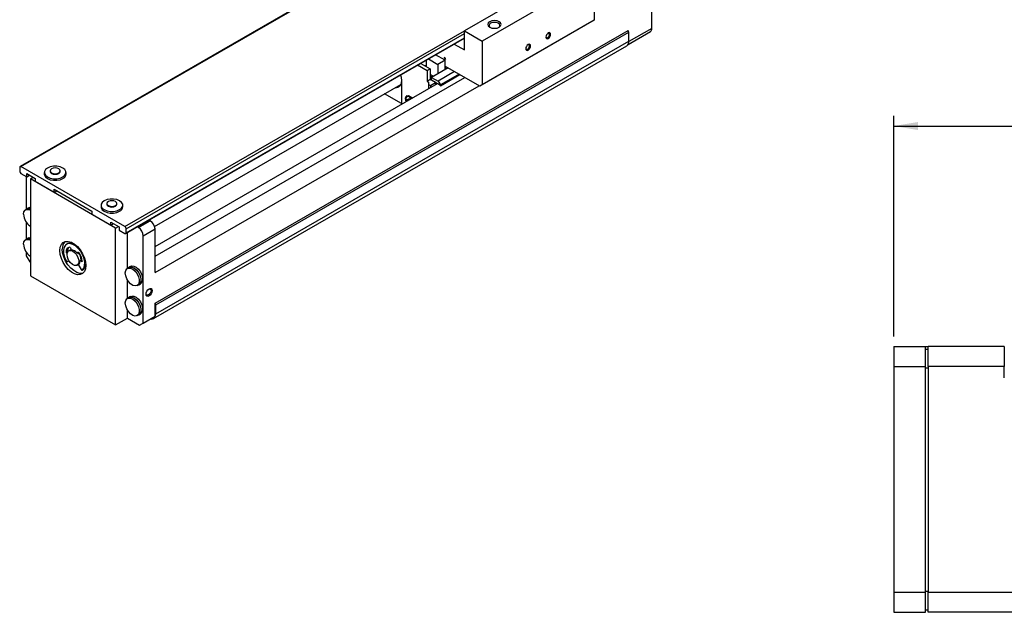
# Model space of a CAD drawing. Extents: x 11 to 421, y 5 to 275.
# Tile 3 of 7: x 107 to 205, y 152 to 211. Entities that reach past the tile are written whole.
import ezdxf
from ezdxf.enums import TextEntityAlignment as Align

# ---------------------------------------------------------------- set-up
doc = ezdxf.new("R2010")
doc.units = 0
doc.layers.get('0').update_dxf_attribs({"linetype": 'CONTINUOUS'})
doc.dimstyles.new('SLDDIMSTYLE0', dxfattribs={"dimtxt": 2.116667, "dimasz": 2.4, "dimexe": 0, "dimexo": 0.0625, "dimgap": 0.529167, "dimtad": 0, "dimlfac": 2, "dimrnd": 1e-09, "dimzin": 12, "dimsah": 1, "dimcen": 0.09, "dimazin": 3, "dimtfac": 1, "dimtofl": 0, "dimtmove": 0, "dimatfit": 3})

# ---------------------------------------------------------------- blocks, each defined once
blk = doc.blocks.new('_D_3')
at = {"color": 7, "linetype": 'CONTINUOUS'}
for p, q in [((194.256, 179.865), (194.256, 201.865)), ((369.906, 175.115), (369.906, 201.865)), ((194.256, 200.865), (281.016, 200.865)), ((369.906, 200.865), (283.146, 200.865))]:
    blk.add_line(p, q, dxfattribs=at)
for points in [[(194.256, 200.865), (196.656, 200.465), (196.656, 201.265)], [(369.906, 200.865), (367.506, 201.265), (367.506, 200.465)]]:
    blk.add_solid(points, dxfattribs=at)
at = {"color": 7, "linetype": 'CONTINUOUS', "width": 0.7}
blk.add_text('L', height=2.117, dxfattribs=at).set_placement((281.428, 199.184, 26.163), align=Align.BOTTOM_LEFT)

msp = doc.modelspace()

# ---------------------------------------------------------------- linework, layer by layer
at = {"color": 7, "linetype": 'CONTINUOUS'}
for p, q in [((159.0398, 226.7601), (107.1853, 196.8252)), ((107.2686, 196.8169), (159.1231, 226.7519)), ((170.1304, 210.599), (170.1304, 217.5396)), ((162.6351, 216.8054), (151.4628, 210.3557)), ((164.4028, 215.7849), (153.2306, 209.3352)), ((164.4028, 215.7849), (164.4028, 211.43)), ((164.1671, 211.2939), (152.9948, 204.8442)), ((164.4028, 211.43), (153.2306, 204.9803)), ((164.4028, 211.43), (164.1671, 211.2939)), ((120.6329, 183.1815), (167.7734, 210.3951)), ((120.7036, 183.0159), (167.8441, 210.2295)), ((151.4628, 208.4505), (151.4628, 210.3557)), ((151.4628, 210.3557), (153.2306, 209.3352)), ((167.7686, 209.0101), (169.9923, 210.2938)), ((167.8441, 209.3336), (167.8441, 210.2295)), ((117.7228, 190.1412), (151.4628, 209.6189)), ((120.7036, 182.12), (167.8441, 209.3336)), ((150.4508, 209.0347), (151.4628, 208.4505)), ((153.2306, 209.3352), (153.2306, 204.9803)), ((120.4965, 181.6621), (167.6369, 208.8758)), ((147.1035, 207.1023), (148.0451, 206.5588)), ((147.668, 206.9397), (147.668, 207.4282)), ((147.8814, 207.5514), (148.8229, 207.0078)), ((149.53, 207.416), (148.5885, 207.9596)), ((149.53, 207.416), (148.8229, 207.0078)), ((148.8229, 207.0078), (148.8229, 206.0824)), ((149.5772, 207.6338), (149.4475, 207.7086)), ((149.4475, 207.7086), (149.5772, 207.4841)), ((149.53, 206.4906), (149.53, 207.416)), ((149.5772, 207.4841), (149.5772, 207.6338)), ((147.7387, 206.3819), (146.7971, 206.9254)), ((148.0451, 206.5588), (147.7387, 206.3819)), ((147.7387, 206.3819), (147.7387, 205.3204)), ((148.0451, 206.5588), (148.0451, 205.4973)), ((149.8365, 206.6675), (148.1865, 205.715)), ((150.4823, 206.2947), (148.8323, 205.3422)), ((152.9948, 204.8442), (149.5772, 206.8172)), ((149.5772, 206.8172), (149.5772, 206.5178)), ((120.6329, 188.8562), (148.7758, 205.1027)), ((145.1931, 205.3746), (145.1931, 203.0344)), ((148.0451, 205.4973), (147.7387, 205.3204)), ((147.7387, 205.3204), (147.8919, 205.2319)), ((147.8919, 205.2319), (147.8919, 205.0142)), ((148.0451, 205.4973), (148.1158, 205.4565)), ((148.0757, 204.9081), (148.5707, 205.1939)), ((148.1158, 205.4565), (148.1865, 205.4973)), ((148.1865, 205.4429), (148.1865, 205.715)), ((148.1865, 205.715), (148.8323, 205.3422)), ((148.5754, 205.2183), (148.1865, 205.4429)), ((148.375, 205.8238), (148.2808, 205.8782)), ((148.5754, 205.2183), (148.5519, 205.2047)), ((148.5519, 205.2047), (148.5707, 205.1939)), ((148.599, 205.2047), (148.5707, 205.1884)), ((148.5707, 205.1939), (148.5707, 204.9843)), ((148.8701, 205.0483), (148.5754, 205.2183)), ((148.8323, 205.3422), (149.0876, 204.9657)), ((149.0468, 204.8935), (148.8701, 205.0483)), ((149.092, 204.8817), (151.011, 205.9895)), ((120.5882, 190.8556), (145.121, 205.018)), ((145.1931, 203.1019), (143.4974, 204.0808)), ((147.8919, 205.0142), (147.8919, 204.5924)), ((147.8919, 205.0142), (148.0757, 204.9081)), ((148.0757, 204.9081), (148.0757, 204.6986)), ((153.2306, 204.9803), (152.9948, 204.8442)), ((145.8236, 203.8472), (145.7528, 203.8063)), ((145.8059, 203.5374), (145.9352, 203.4628)), ((145.8059, 203.4558), (145.8059, 203.5374)), ((145.8766, 203.4966), (145.8059, 203.4558)), ((145.8644, 203.422), (145.8059, 203.4558)), ((145.9352, 203.4628), (145.8766, 203.4966)), ((145.8766, 203.4966), (145.8766, 203.4966)), ((145.9591, 203.6259), (146.0298, 203.5851)), ((145.9591, 203.4767), (145.9591, 203.6259)), ((146.0298, 203.5851), (146.0298, 203.5175)), ((107.1508, 196.7489), (107.1508, 196.3406)), ((117.6395, 190.8299), (107.2686, 196.8169)), ((109.603, 196.2318), (109.603, 196.0685)), ((110.1863, 196.3951), (110.1863, 196.3407)), ((111.1863, 196.3407), (111.1863, 196.3951)), ((111.7696, 196.0685), (111.7696, 196.2318)), ((107.2686, 196.1365), (107.8579, 195.7963)), ((107.8107, 195.8235), (107.8107, 192.5495)), ((107.8579, 196.1229), (108.6828, 195.6467)), ((107.8579, 195.7963), (107.8579, 196.1229)), ((107.8579, 195.7963), (108.1408, 195.9596)), ((108.2114, 195.5922), (108.4943, 195.7555)), ((116.6967, 190.6937), (108.2114, 195.5922)), ((108.2114, 195.5922), (108.2114, 185.9298)), ((108.6828, 195.6467), (108.6828, 195.32)), ((110.5684, 194.2315), (108.6828, 195.32)), ((110.5684, 194.5581), (114.3397, 192.381)), ((110.5684, 194.2315), (110.5684, 194.5581)), ((110.5684, 194.2315), (110.8513, 194.3948)), ((107.9084, 192.6059), (107.7434, 192.5106)), ((108.065, 192.7156), (107.9, 192.6203)), ((114.3397, 192.381), (114.3397, 192.0544)), ((115.2598, 192.9662), (115.2598, 192.8029)), ((115.8431, 193.1295), (115.8431, 193.0751)), ((116.8431, 193.0751), (116.8431, 193.1295)), ((117.4265, 192.8029), (117.4265, 192.9662)), ((116.2253, 190.9659), (114.3397, 192.0544)), ((118.983, 190.7346), (120.1615, 191.4149)), ((120.1615, 191.4149), (120.0453, 191.482)), ((107.8107, 191.2678), (107.8107, 189.5555)), ((116.2253, 191.2925), (117.0503, 190.8163)), ((116.2253, 190.9659), (116.2253, 191.2925)), ((116.2253, 190.9659), (116.5082, 191.1292)), ((116.6967, 190.6937), (116.9796, 190.857)), ((116.6967, 181.0313), (116.6967, 190.6937)), ((117.0503, 190.8163), (117.0503, 190.4896)), ((117.0503, 190.4896), (117.6395, 190.1495)), ((117.7574, 190.2175), (117.7574, 190.6258)), ((118.983, 190.7346), (118.8668, 190.8016)), ((119.4544, 189.9181), (120.6329, 190.5984)), ((120.6329, 186.2435), (120.6329, 190.5984)), ((107.9084, 189.6119), (107.7434, 189.5167)), ((108.065, 189.7216), (107.9, 189.6263)), ((117.8752, 186.6578), (117.8752, 190.2292)), ((119.4544, 181.2083), (119.4544, 189.9181)), ((111.7743, 188.3174), (111.8921, 188.3854)), ((111.9398, 189.1345), (111.822, 189.0665)), ((112.2669, 188.5535), (112.0374, 188.4211)), ((112.2083, 188.7046), (112.2773, 188.5268)), ((107.8107, 188.2738), (107.8107, 187.9301)), ((107.8107, 187.9301), (108.1643, 187.3177)), ((111.8767, 188.1687), (111.8447, 188.1872)), ((111.8737, 187.3642), (112.0374, 187.4587)), ((111.8737, 187.3642), (111.9915, 187.4322)), ((111.9915, 187.4322), (112.0374, 187.4587)), ((112.8665, 188.1866), (112.9355, 188.2848)), ((112.8665, 188.1866), (112.9844, 188.2546)), ((112.9844, 188.2546), (113.0055, 188.2846)), ((113.1612, 187.4272), (113.279, 187.4953)), ((113.2992, 187.3476), (113.1612, 187.4272)), ((113.3646, 187.4459), (113.279, 187.4953)), ((108.1643, 187.3177), (108.2114, 187.2905)), ((112.8707, 186.9776), (112.9886, 187.0457)), ((112.9886, 187.0457), (113.2701, 186.5581)), ((113.3701, 186.5003), (113.488, 186.5684)), ((113.3736, 186.5026), (113.4914, 186.5706)), ((113.488, 186.5684), (113.4914, 186.5706)), ((118.0436, 186.755), (117.8786, 186.6597)), ((118.2002, 186.8646), (118.0352, 186.7694)), ((108.2114, 185.9298), (116.6967, 181.0313)), ((117.8752, 183.6638), (117.8752, 185.5299)), ((118.8618, 184.9565), (119.0268, 185.0517)), ((119.0351, 185.0373), (119.2001, 185.1325)), ((118.0436, 183.761), (117.8786, 183.6657)), ((118.2002, 183.8707), (118.0352, 183.7754)), ((117.8752, 181.7117), (117.8752, 182.5359)), ((120.6329, 181.8886), (120.6329, 183.1815)), ((120.7036, 182.12), (120.7036, 183.0159)), ((116.6967, 181.0313), (117.8752, 181.7117)), ((117.8752, 181.7117), (119.1009, 181.0041)), ((118.8618, 181.9625), (119.0268, 182.0577)), ((119.0351, 182.0433), (119.2001, 182.1386)), ((119.1009, 181.0041), (120.2794, 181.6845)), ((119.4544, 181.2083), (120.6329, 181.8886)), ((120.2794, 181.6845), (120.6329, 181.8886)), ((119.1009, 181.0041), (119.4544, 181.2083)), ((194.256, 178.8652), (197.406, 178.8652)), ((194.256, 178.8652), (194.256, 176.8652)), ((197.406, 176.8652), (197.406, 178.8652)), ((197.406, 178.8652), (197.656, 178.8652)), ((197.406, 178.6152), (197.656, 178.6152)), ((205.256, 178.8652), (197.656, 178.8652)), ((197.656, 176.8652), (197.656, 178.8652)), ((205.256, 178.8652), (205.256, 176.8652)), ((194.256, 176.8652), (194.256, 154.3652)), ((194.256, 176.8652), (197.406, 176.8652)), ((197.406, 154.3652), (197.406, 176.8652)), ((197.406, 176.7617), (197.656, 176.7617)), ((197.656, 176.8652), (197.656, 154.3652)), ((205.256, 176.8652), (197.656, 176.8652)), ((205.256, 175.7652), (205.256, 176.8652)), ((194.256, 154.3652), (197.406, 154.3652)), ((194.256, 154.3652), (194.256, 152.3652)), ((197.406, 154.4688), (197.656, 154.4688)), ((197.406, 152.3652), (197.406, 154.3652)), ((197.656, 154.3652), (206.256, 154.3652)), ((197.656, 152.3652), (197.656, 154.3652)), ((194.256, 152.3652), (197.406, 152.3652)), ((197.406, 152.6152), (197.656, 152.6152)), ((206.256, 152.3652), (197.656, 152.3652))]:
    msp.add_line(p, q, dxfattribs=at)
at = {"color": 8, "linetype": 'CONTINUOUS'}
for p, q in [((117.6395, 190.8299), (151.4628, 210.3557)), ((117.7574, 190.6258), (151.4628, 210.0835)), ((170.1304, 210.599), (167.8424, 209.2782)), ((117.7574, 190.2175), (151.4628, 209.6752)), ((147.668, 206.9397), (147.5267, 206.8581)), ((150.936, 206.0328), (149.0876, 204.9657)), ((120.6329, 187.8765), (151.51, 205.7014)), ((148.2808, 205.8782), (148.0451, 205.7421)), ((120.6329, 186.2435), (152.9243, 204.8849)), ((111.8447, 188.1872), (111.887, 188.2117)), ((112.9355, 188.2848), (112.9614, 188.2997)), ((113.2992, 187.3476), (113.3699, 187.3884))]:
    msp.add_line(p, q, dxfattribs=at)
at = {"color": 7, "linetype": 'CONTINUOUS', "flags": 128}
for points in [[(154.9276, 210.7231), (155.0721, 210.848), (155.1229, 210.9953), (155.0721, 211.1425), (154.9276, 211.2674), (154.7113, 211.3508), (154.4562, 211.3801), (154.2011, 211.3508), (153.9848, 211.2674), (153.8403, 211.1425), (153.7895, 210.9953), (153.8403, 210.848), (153.9848, 210.7231), (154.2011, 210.6397), (154.4562, 210.6104), (154.7113, 210.6397), (154.9276, 210.7231)], [(154.8783, 210.6974), (154.9554, 210.7727), (154.9965, 210.8921), (154.9554, 211.0115), (154.8383, 211.1127), (154.663, 211.1803), (154.4562, 211.204), (154.2494, 211.1803), (154.0741, 211.1127), (153.957, 211.0115), (153.9159, 210.8921), (153.957, 210.7727), (154.0341, 210.6974)], [(160.0541, 210.0082), (160.0362, 210.102), (159.9851, 210.1608), (159.9086, 210.1757), (159.8184, 210.1443), (159.7282, 210.0716), (159.6518, 209.9684), (159.6007, 209.8506), (159.5827, 209.7361), (159.6007, 209.6423), (159.6518, 209.5835), (159.7282, 209.5686), (159.8184, 209.6), (159.9086, 209.6728), (159.9851, 209.7759), (160.0362, 209.8937), (160.0541, 210.0082)], [(159.5843, 209.7683), (159.5968, 209.7215), (159.6368, 209.6755), (159.6967, 209.6638), (159.7674, 209.6884), (159.8381, 209.7454), (159.898, 209.8262), (159.938, 209.9185), (159.9521, 210.0082)], [(159.9521, 210.0082), (159.938, 210.0817), (159.898, 210.1278), (159.8381, 210.1394), (159.7913, 210.1269)], [(158.0507, 208.8517), (158.0327, 208.9455), (157.9816, 209.0043), (157.9052, 209.0191), (157.815, 208.9878), (157.7248, 208.915), (157.6483, 208.8118), (157.5972, 208.694), (157.5793, 208.5795), (157.5972, 208.4857), (157.6483, 208.4269), (157.7248, 208.4121), (157.815, 208.4434), (157.9052, 208.5162), (157.9816, 208.6193), (158.0327, 208.7371), (158.0507, 208.8517)], [(157.9486, 208.8517), (157.9345, 208.9252), (157.8945, 208.9712), (157.8346, 208.9829), (157.7879, 208.9703)], [(157.5808, 208.6117), (157.5933, 208.5649), (157.6333, 208.5189), (157.6933, 208.5072), (157.7639, 208.5318), (157.8346, 208.5888), (157.8945, 208.6696), (157.9345, 208.7619), (157.9486, 208.8517)], [(147.6845, 206.767), (147.6798, 206.7948), (147.668, 206.9397)], [(145.0958, 205.9433), (145.1501, 205.7445), (145.1931, 205.3746)], [(149.0876, 204.9657), (149.0984, 204.9458), (149.1046, 204.9251), (149.1054, 204.9061), (149.1009, 204.891), (149.0915, 204.8814), (149.0783, 204.8786), (149.0628, 204.8828), (149.0468, 204.8935)], [(145.5938, 203.6191), (145.6243, 203.7785), (145.7112, 203.8785), (145.8412, 203.9038), (145.9945, 203.8505), (146.1478, 203.7267), (146.2265, 203.631)], [(145.6678, 203.3085), (145.6243, 203.4244), (145.5938, 203.6191)], [(145.6527, 203.585), (145.6787, 203.7211), (145.7528, 203.8063), (145.8637, 203.8279), (145.9945, 203.7824), (146.1253, 203.6769), (146.1842, 203.6066)], [(145.7102, 203.3329), (145.6787, 203.419), (145.6527, 203.585)], [(145.665, 203.6828), (145.695, 203.8193), (145.7487, 203.8951)], [(145.8236, 203.8472), (145.9344, 203.8687), (145.9744, 203.8615)], [(109.9203, 196.6741), (109.721, 196.5158), (109.6163, 196.3297), (109.6163, 196.134), (109.721, 195.9479), (109.9203, 195.7896), (110.1945, 195.6746), (110.5168, 195.6141), (110.8558, 195.6141), (111.1781, 195.6746), (111.4523, 195.7896), (111.6515, 195.9479), (111.7563, 196.134), (111.7563, 196.3297), (111.6515, 196.5158), (111.4523, 196.6741), (111.1781, 196.7891), (110.8558, 196.8495), (110.5168, 196.8495), (110.1945, 196.7891), (109.9203, 196.6741)], [(110.3327, 196.5993), (110.2244, 196.5056), (110.1863, 196.3951), (110.2244, 196.2847), (110.3327, 196.191), (110.495, 196.1285), (110.6863, 196.1065), (110.8776, 196.1285), (111.0398, 196.191), (111.1482, 196.2847), (111.1863, 196.3951), (111.1482, 196.5056), (111.0398, 196.5993), (110.8776, 196.6618), (110.6863, 196.6838), (110.495, 196.6618), (110.3327, 196.5993)], [(110.1863, 196.3407), (110.2244, 196.2303), (110.3327, 196.1366), (110.495, 196.074), (110.6863, 196.0521), (110.8776, 196.074), (111.0398, 196.1366), (111.1482, 196.2303), (111.1863, 196.3407), (111.1863, 196.3407)], [(109.603, 196.0685), (109.6163, 195.9707), (109.721, 195.7846), (109.9203, 195.6263), (110.1945, 195.5113), (110.5168, 195.4508), (110.8558, 195.4508), (111.1781, 195.5113), (111.4523, 195.6263)], [(115.5771, 193.4084), (115.3779, 193.2501), (115.2732, 193.064), (115.2732, 192.8684), (115.3779, 192.6823), (115.5771, 192.524), (115.8513, 192.409), (116.1737, 192.3485), (116.5126, 192.3485), (116.835, 192.409), (117.1092, 192.524), (117.3084, 192.6823), (117.4131, 192.8684), (117.4131, 193.064), (117.3084, 193.2501), (117.1092, 193.4084), (116.835, 193.5234), (116.5126, 193.5839), (116.1737, 193.5839), (115.8513, 193.5234), (115.5771, 193.4084)], [(115.9896, 193.3336), (115.8812, 193.24), (115.8431, 193.1295), (115.8812, 193.0191), (115.9896, 192.9254), (116.1518, 192.8628), (116.3431, 192.8409), (116.5345, 192.8628), (116.6967, 192.9254), (116.8051, 193.0191), (116.8431, 193.1295), (116.8051, 193.24), (116.6967, 193.3336), (116.5345, 193.3962), (116.3431, 193.4182), (116.1518, 193.3962), (115.9896, 193.3336)], [(107.5397, 192.0604), (107.5773, 192.2994), (107.6863, 192.469), (107.8547, 192.5508), (108.0643, 192.5359), (108.2114, 192.4751)], [(107.9084, 192.6059), (108.0197, 192.646), (108.2114, 192.636)], [(108.065, 192.7156), (108.1782, 192.7564), (108.2114, 192.7608)], [(115.2598, 192.8029), (115.2732, 192.7051), (115.3779, 192.519), (115.5771, 192.3607), (115.8513, 192.2457), (116.1737, 192.1852), (116.5126, 192.1852), (116.835, 192.2457), (117.1092, 192.3607)], [(115.8431, 193.0751), (115.8812, 192.9646), (115.9896, 192.871), (116.1518, 192.8084), (116.3431, 192.7864), (116.5345, 192.8084), (116.6967, 192.871), (116.8051, 192.9646), (116.8431, 193.0751), (116.8431, 193.0751)], [(107.5397, 189.0664), (107.5773, 189.3054), (107.6863, 189.475), (107.8547, 189.5568), (108.0643, 189.5419), (108.2114, 189.4811)], [(107.9084, 189.6119), (108.0197, 189.652), (108.2114, 189.642)], [(108.065, 189.7216), (108.1782, 189.7624), (108.2114, 189.7668)], [(111.1577, 188.4477), (111.1954, 188.7842), (111.3062, 189.0577), (111.4837, 189.2522), (111.7176, 189.3565), (111.9944, 189.3644), (112.2978, 189.2756), (112.6103, 189.0952), (112.9138, 188.8337), (113.1905, 188.5062), (113.4244, 188.1319), (113.6019, 187.7324), (113.7128, 187.331), (113.7504, 186.951), (113.7128, 186.6145), (113.6019, 186.341), (113.4244, 186.1465), (113.1905, 186.0422), (112.9138, 186.0343), (112.6103, 186.1231), (112.2978, 186.3035), (111.9944, 186.565), (111.7176, 186.8925), (111.4837, 187.2668), (111.3062, 187.6663), (111.1954, 188.0677), (111.1577, 188.4477)], [(113.4809, 186.1928), (113.4262, 186.1783), (113.1495, 186.1703), (112.846, 186.2591), (112.5335, 186.4396), (112.2301, 186.7011), (111.9533, 187.0285), (111.7194, 187.4029), (111.5419, 187.8024), (111.4311, 188.2038), (111.3934, 188.5838)], [(113.3736, 186.5026), (113.5292, 186.6874), (113.6161, 186.9497), (113.628, 187.2708), (113.5641, 187.6275), (113.4289, 187.9943), (113.2322, 188.3447), (112.9881, 188.6538), (112.714, 188.8991), (112.4298, 189.0632), (112.1558, 189.1342), (111.9116, 189.1071), (111.7149, 188.9838), (111.5797, 188.7731), (111.5158, 188.4902), (111.5277, 188.1553), (111.6146, 187.7927), (111.7703, 187.4282)], [(111.8648, 188.0395), (111.9046, 188.2624), (112.0186, 188.4092), (112.1914, 188.4601), (112.3997, 188.4083), (112.6153, 188.2607), (112.8092, 188.0374), (112.9551, 187.7683), (113.0333, 187.49), (113.0333, 187.2399), (112.9551, 187.0519), (112.8092, 186.9513), (112.6153, 186.9518), (112.3997, 187.0532), (112.1914, 187.2419), (112.0186, 187.4923), (111.9046, 187.7707), (111.8648, 188.0395)], [(111.7703, 187.4282), (111.7808, 187.4106), (111.7932, 187.3948), (111.8068, 187.3812), (111.8212, 187.3706), (111.8356, 187.3634), (111.8496, 187.3599), (111.8625, 187.3601), (111.8737, 187.3642)], [(112.9355, 188.2848), (112.9442, 188.2935), (112.9551, 188.2986), (112.9678, 188.2998), (112.9818, 188.297), (112.9964, 188.2904), (113.0111, 188.2803), (113.0251, 188.2671), (113.0379, 188.2513)], [(113.3695, 187.3965), (113.3694, 187.3796), (113.3663, 187.3648), (113.3602, 187.3528), (113.3515, 187.3441), (113.3406, 187.3391), (113.3278, 187.338), (113.3138, 187.3409), (113.2992, 187.3476)], [(113.2701, 186.5581), (113.2814, 186.541), (113.2942, 186.5259), (113.3082, 186.5133), (113.3226, 186.5039), (113.337, 186.4979), (113.3506, 186.4956), (113.363, 186.4972), (113.3736, 186.5026)], [(117.6749, 186.2095), (117.7125, 186.4485), (117.8215, 186.618), (117.9899, 186.6998), (118.1995, 186.685), (118.4276, 186.5751), (118.6495, 186.3822), (118.8411, 186.127), (118.9817, 185.8372), (119.056, 185.5443), (119.056, 185.28), (118.9817, 185.0729), (118.8411, 184.9455), (118.6495, 184.9116), (118.4276, 184.9748), (118.1995, 185.1283), (117.9899, 185.3555), (117.8215, 185.6317), (117.7125, 185.927), (117.6749, 186.2095)], [(117.9526, 186.7025), (117.9772, 186.727), (118.1484, 186.8102), (118.3616, 186.7951), (118.5936, 186.6834), (118.8192, 186.4871), (119.0141, 186.2276), (119.1571, 185.933), (119.2326, 185.6351), (119.2326, 185.3663), (119.1571, 185.1557), (119.0141, 185.0261), (118.9359, 184.9992)], [(118.0436, 186.755), (118.1549, 186.7951), (118.3645, 186.7802), (118.5926, 186.6704), (118.8145, 186.4774), (119.0061, 186.2222), (119.1467, 185.9325), (119.221, 185.6396), (119.221, 185.3753), (119.1467, 185.1682), (119.0268, 185.0517)], [(118.2002, 186.8646), (118.3134, 186.9054), (118.5266, 186.8904), (118.7586, 186.7786), (118.9842, 186.5824), (119.1791, 186.3229), (119.3221, 186.0282), (119.3976, 185.7304), (119.3976, 185.4616), (119.3221, 185.251), (119.2001, 185.1325)], [(119.7373, 184.0934), (119.7606, 184.2422), (119.827, 184.3954), (119.9264, 184.5295), (120.0437, 184.6241), (120.1609, 184.6649), (120.2603, 184.6455), (120.3268, 184.5691), (120.3501, 184.4472), (120.3268, 184.2983), (120.2603, 184.1451), (120.1609, 184.0111), (120.0437, 183.9164), (119.9264, 183.8757), (119.827, 183.895), (119.7606, 183.9714), (119.7373, 184.0934)], [(120.0134, 184.6049), (120.0816, 184.6241), (120.1624, 184.6084), (120.2163, 184.5463), (120.2353, 184.4472), (120.2163, 184.3262), (120.1624, 184.2017), (120.0816, 184.0927), (119.9863, 184.0158), (119.891, 183.9827), (119.8102, 183.9984), (119.7562, 184.0605), (119.7387, 184.1291)], [(117.6749, 183.2155), (117.7125, 183.4545), (117.8215, 183.624), (117.9899, 183.7058), (118.1995, 183.691), (118.4276, 183.5812), (118.6495, 183.3882), (118.8411, 183.133), (118.9817, 182.8432), (119.056, 182.5503), (119.056, 182.286), (118.9817, 182.0789), (118.8411, 181.9515), (118.6495, 181.9176), (118.4276, 181.9808), (118.1995, 182.1343), (117.9899, 182.3615), (117.8215, 182.6377), (117.7125, 182.9331), (117.6749, 183.2155)], [(117.9526, 183.7085), (117.9772, 183.733), (118.1484, 183.8162), (118.3616, 183.8011), (118.5936, 183.6894), (118.8192, 183.4932), (119.0141, 183.2336), (119.1571, 182.939), (119.2326, 182.6411), (119.2326, 182.3723), (119.1571, 182.1617), (119.0141, 182.0321), (118.9359, 182.0053)], [(118.0436, 183.761), (118.1549, 183.8011), (118.3645, 183.7863), (118.5926, 183.6764), (118.8145, 183.4834), (119.0061, 183.2282), (119.1467, 182.9385), (119.221, 182.6456), (119.221, 182.3813), (119.1467, 182.1742), (119.0268, 182.0577)], [(118.2002, 183.8707), (118.3134, 183.9115), (118.5266, 183.8964), (118.7586, 183.7847), (118.9842, 183.5884), (119.1791, 183.3289), (119.3221, 183.0342), (119.3976, 182.7364), (119.3976, 182.4676), (119.3221, 182.257), (119.2001, 182.1386)], [(120.1879, 181.6317), (120.2671, 181.6176), (120.3894, 181.6225), (120.4965, 181.6622), (120.5845, 181.7351), (120.6498, 181.8386), (120.6901, 181.9685), (120.7036, 182.12)]]:
    msp.add_lwpolyline(points, dxfattribs=at)
at = {"color": 7, "linetype": 'CONTINUOUS'}
for centre, radius, start, end in [((168.0325, 210.4079), 0.2594, 182.826153, 223.431236), ((169.8037, 210.5629), 0.3287, 305.013333, 6.298848), ((167.3541, 209.2795), 0.493, 305.013333, 6.298848), ((148.8446, 206.8169), 1.095, 223.098902, 239.008015), ((144.6304, 205.276), 0.5628, 266.385959, 358.845298), ((107.2226, 196.7605), 0.0728, 50.796715, 189.214037), ((107.4066, 196.3522), 0.2561, 182.605478, 237.394522), ((111.2451, 196.1099), 0.5261, 293.190763, 355.489096), ((108.0891, 192.2983), 0.3724, 70.820707, 138.359053), ((116.902, 192.8443), 0.5261, 293.190763, 355.489096), ((109.0393, 192.1221), 1.5009, 182.354682, 236.523625), ((119.6094, 190.5518), 1.0245, 2.605478, 57.394522), ((117.5015, 190.6141), 0.2561, 2.605478, 57.394522), ((118.4309, 189.8715), 1.0245, 2.605478, 57.394522), ((108.0891, 189.3043), 0.3724, 70.820707, 138.359053), ((117.6855, 190.2059), 0.0728, 230.796715, 9.214037), ((109.0393, 189.1281), 1.5009, 182.354682, 236.523625), ((112.3841, 188.6586), 0.9935, 136.540878, 184.319347), ((112.2587, 188.3294), 0.4846, 108.37621, 181.422447), ((112.4532, 188.3701), 0.5613, 133.436816, 178.429971), ((112.0346, 188.3809), 0.1425, 178.187635, 216.687784), ((112.2424, 188.489), 0.7129, 61.912609, 115.112473), ((112.0999, 188.6778), 0.1117, 13.904277, 86.883784), ((112.2318, 187.7675), 0.7606, 33.434915, 86.570462), ((111.9253, 188.3149), 0.151, 179.061132, 237.730744), ((112.0013, 187.4364), 1.2791, 2.639287, 39.772072), ((112.7439, 187.3862), 0.4192, 305.698039, 5.620379), ((111.6096, 187.2054), 1.7703, 6.197318, 36.214042), ((112.981, 187.1401), 0.7647, 311.87317, 356.794472), ((120.892, 183.1943), 0.2594, 182.826153, 223.431236)]:
    msp.add_arc(centre, radius, start, end, dxfattribs=at)

# ---------------------------------------------------------------- dimensions: what is measured, and where the dimension line sits
dim = msp.add_linear_dim(base=(369.906, 200.8653), p1=(194.256, 178.8652), p2=(369.906, 174.1152), text='L', dimstyle='SLDDIMSTYLE0', dxfattribs=at)
dim.commit()
dim.dimension.update_dxf_attribs({"geometry": '_D_3', "text_midpoint": (282.081, 200.8653), "dimtype": 160})

doc.saveas('drawing.dxf')
